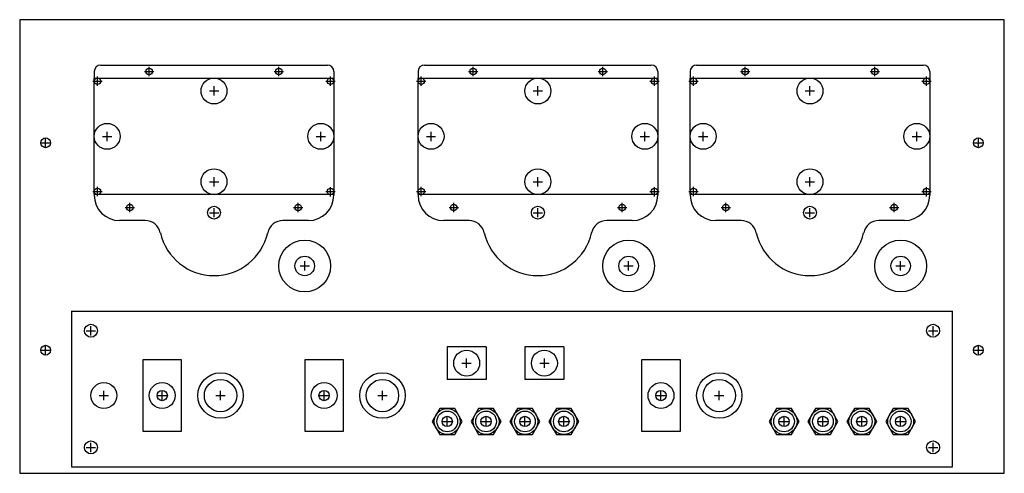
# Model space of a CAD drawing. Extents: x 0 to 48.2, y 0 to 26.
# Tile 1 of 5: x 0 to 19, y 0 to 8.8. Entities that reach past the tile are written whole.
import ezdxf

# ---------------------------------------------------------------- set-up
doc = ezdxf.new("R2010")
doc.units = 0
for name, color, linetype in [('CHASSIS', 6, 'CONTINUOUS'), ('PANEL', 5, 'CONTINUOUS'), ('PARTS', 3, 'CONTINUOUS'), ('WIRE', 253, 'CONTINUOUS')]:
    doc.layers.add(name, color=color, linetype=linetype)

# ---------------------------------------------------------------- blocks, each defined once
blk = doc.blocks.new('METER')
at = {"layer": 'PANEL'}
for p, q in [((-2.312, -1.125), (-2.312, 1.125)), ((-2.312, 1.125), (2.312, 1.125)), ((2.312, 1.125), (2.312, -1.125)), ((2.312, -1.125), (-2.312, -1.125))]:
    blk.add_line(p, q, dxfattribs=at)
for centre, radius in [((-1.25, 1.25), 0.0625), ((1.25, 1.25), 0.0625), ((-1.625, -1.375), 0.0625), ((1.625, -1.375), 0.0625), ((0, -1.472), 0.125)]:
    blk.add_circle(centre, radius, dxfattribs=at)
at = {"layer": 'PARTS'}
for p, q in [((-2.188, 1.375), (2.188, 1.375)), ((-2.312, 1.25), (-2.312, 1.125)), ((2.312, 1.25), (2.312, 1.125)), ((-2.312, -1.125), (-2.312, 1.125)), ((-2.312, 1.125), (2.312, 1.125)), ((2.312, 1.125), (2.312, -1.125)), ((2.312, -1.125), (-2.312, -1.125)), ((-2.312, -1.125), (-2.312, -1.135)), ((2.312, -1.125), (2.312, -1.135)), ((-1.329, -1.625), (-1.822, -1.625)), ((1.822, -1.625), (1.329, -1.625))]:
    blk.add_line(p, q, dxfattribs=at)
for centre, radius in [((-1.25, 1.25), 0.0625), ((1.25, 1.25), 0.0625), ((-1.625, -1.375), 0.0625), ((1.625, -1.375), 0.0625), ((0, -1.472), 0.125)]:
    blk.add_circle(centre, radius, dxfattribs=at)
for centre, radius, start, end in [((-2.188, 1.25), 0.125, 90, 180), ((2.188, 1.25), 0.125, 0, 90), ((-1.822, -1.135), 0.49, 180, 270), ((1.822, -1.135), 0.49, 270, 0), ((-1.329, -1.925), 0.3, 12.7198, 90), ((1.329, -1.925), 0.3, 90, 167.2802), ((0, -1.625), 1.062, 192.7198, 347.2802)]:
    blk.add_arc(centre, radius, start, end, dxfattribs=at)
blk = doc.blocks.new('POT')
at = {"layer": 'CHASSIS'}
blk.add_circle((0, 0), 0.188, dxfattribs=at)
at = {"layer": 'PANEL'}
blk.add_circle((0, 0), 0.188, dxfattribs=at)
at = {"layer": 'PARTS'}
for radius in [0.5, 0.188]:
    blk.add_circle((0, 0), radius, dxfattribs=at)
blk = doc.blocks.new('BP')
at = {"layer": 'CHASSIS'}
blk.add_circle((0, 0), 0.25, dxfattribs=at)
at = {"layer": 'PANEL'}
blk.add_circle((0, 0), 0.25, dxfattribs=at)
at = {"layer": 'PARTS'}
blk.add_lwpolyline([(-0.144, 0.25), (-0.289, 0), (-0.144, -0.25), (0.144, -0.25), (0.289, 0), (0.144, 0.25)], close=True, dxfattribs=at)
for radius in [0.2, 0.1]:
    blk.add_circle((0, 0), radius, dxfattribs=at)
blk = doc.blocks.new('CB')
at = {"layer": 'CHASSIS'}
blk.add_circle((0, 0), 0.25, dxfattribs=at)
at = {"layer": 'PANEL'}
blk.add_circle((0, 0), 0.25, dxfattribs=at)
at = {"layer": 'PARTS'}
for p, q in [((-0.3125, 0.375), (-0.3125, -0.375)), ((-0.3125, 0.375), (0.3125, 0.375)), ((0.3125, 0.375), (0.3125, -0.375)), ((-0.3125, -0.375), (0.3125, -0.375))]:
    blk.add_line(p, q, dxfattribs=at)
blk.add_circle((0, 0), 0.25, dxfattribs=at)
blk = doc.blocks.new('TOGGLE')
at = {"layer": 'CHASSIS'}
for p, q in [((-0.09, 0), (0.09, 0)), ((0, -0.09), (0, 0.09))]:
    blk.add_line(p, q, dxfattribs=at)
for radius in [0.25, 0.1]:
    blk.add_circle((0, 0), radius, dxfattribs=at)
at = {"layer": 'PANEL'}
blk.add_circle((0, 0), 0.25, dxfattribs=at)
at = {"layer": 'PARTS'}
for p, q in [((-0.375, 0.6875), (-0.375, -0.6875)), ((0.375, 0.6875), (-0.375, 0.6875)), ((0.375, -0.6875), (0.375, 0.6875)), ((-0.375, -0.6875), (0.375, -0.6875))]:
    blk.add_line(p, q, dxfattribs=at)
blk.add_circle((0, 0), 0.25, dxfattribs=at)
blk = doc.blocks.new('PILOT')
at = {"layer": 'CHASSIS'}
for p, q in [((-0.09, 0), (0.09, 0)), ((0, -0.09), (0, 0.09))]:
    blk.add_line(p, q, dxfattribs=at)
blk.add_circle((0, 0), 0.312, dxfattribs=at)
at = {"layer": 'PANEL'}
blk.add_circle((0, 0), 0.312, dxfattribs=at)
at = {"layer": 'PARTS'}
for radius in [0.438, 0.312]:
    blk.add_circle((0, 0), radius, dxfattribs=at)

msp = doc.modelspace()

# ---------------------------------------------------------------- linework, layer by layer
at = {"layer": 'CHASSIS'}
for p, q in [((1, 3.125), (18, 3.125)), ((1, 3.125), (1, 0.125)), ((18, 0.125), (18, 3.125)), ((1, 0.125), (18, 0.125))]:
    msp.add_line(p, q, dxfattribs=at)
for centre, radius in [((1.375, 2.75), 0.125), ((17.625, 2.75), 0.125), ((1.625, 1.5), 0.25), ((1.375, 0.5), 0.125), ((17.625, 0.5), 0.125)]:
    msp.add_circle(centre, radius, dxfattribs=at)
at = {"layer": 'PANEL'}
for p, q in [((19, 8.75), (0, 8.75)), ((0, 8.75), (0, 0)), ((19, 0), (19, 8.75)), ((2.5, 7.66), (2.5, 7.84)), ((5, 7.66), (5, 7.84)), ((8.75, 7.66), (8.75, 7.84)), ((11.25, 7.66), (11.25, 7.84)), ((14, 7.66), (14, 7.84)), ((16.5, 7.66), (16.5, 7.84)), ((1.5, 7.473), (1.5, 7.652)), ((2.41, 7.75), (2.59, 7.75)), ((4.91, 7.75), (5.09, 7.75)), ((6, 7.473), (6, 7.652)), ((7.75, 7.473), (7.75, 7.652)), ((8.66, 7.75), (8.84, 7.75)), ((11.16, 7.75), (11.34, 7.75)), ((12.25, 7.473), (12.25, 7.652)), ((13, 7.473), (13, 7.652)), ((13.91, 7.75), (14.09, 7.75)), ((16.41, 7.75), (16.59, 7.75)), ((17.5, 7.473), (17.5, 7.652)), ((1.41, 7.562), (1.59, 7.562)), ((3.75, 7.285), (3.75, 7.465)), ((5.91, 7.562), (6.09, 7.562)), ((7.66, 7.562), (7.84, 7.562)), ((10, 7.285), (10, 7.465)), ((12.16, 7.562), (12.34, 7.562)), ((12.91, 7.562), (13.09, 7.562)), ((15.25, 7.285), (15.25, 7.465)), ((17.41, 7.562), (17.59, 7.562)), ((3.66, 7.375), (3.84, 7.375)), ((9.91, 7.375), (10.09, 7.375)), ((15.16, 7.375), (15.34, 7.375)), ((0.5, 6.285), (0.5, 6.465)), ((1.597, 6.5), (1.778, 6.5)), ((1.688, 6.41), (1.688, 6.59)), ((5.723, 6.5), (5.902, 6.5)), ((5.812, 6.41), (5.812, 6.59)), ((7.848, 6.5), (8.027, 6.5)), ((7.938, 6.41), (7.938, 6.59)), ((11.973, 6.5), (12.152, 6.5)), ((12.062, 6.41), (12.062, 6.59)), ((13.098, 6.5), (13.277, 6.5)), ((13.188, 6.41), (13.188, 6.59)), ((17.223, 6.5), (17.402, 6.5)), ((17.312, 6.41), (17.312, 6.59)), ((18.5, 6.285), (18.5, 6.465)), ((0.41, 6.375), (0.59, 6.375)), ((18.41, 6.375), (18.59, 6.375)), ((3.75, 5.535), (3.75, 5.715)), ((10, 5.535), (10, 5.715)), ((15.25, 5.535), (15.25, 5.715)), ((1.5, 5.348), (1.5, 5.527)), ((3.66, 5.625), (3.84, 5.625)), ((6, 5.338), (6, 5.518)), ((7.75, 5.348), (7.75, 5.527)), ((9.91, 5.625), (10.09, 5.625)), ((12.25, 5.338), (12.25, 5.518)), ((13, 5.348), (13, 5.527)), ((15.16, 5.625), (15.34, 5.625)), ((17.5, 5.338), (17.5, 5.518)), ((1.41, 5.438), (1.59, 5.438)), ((5.91, 5.438), (6.09, 5.438)), ((7.66, 5.438), (7.84, 5.438)), ((12.16, 5.438), (12.34, 5.438)), ((12.91, 5.438), (13.09, 5.438)), ((17.41, 5.438), (17.59, 5.438)), ((2.125, 5.035), (2.125, 5.215)), ((5.375, 5.035), (5.375, 5.215)), ((8.375, 5.035), (8.375, 5.215)), ((11.625, 5.035), (11.625, 5.215)), ((13.625, 5.035), (13.625, 5.215)), ((16.875, 5.035), (16.875, 5.215)), ((2.035, 5.125), (2.215, 5.125)), ((3.66, 5.027), (3.84, 5.027)), ((3.75, 4.938), (3.75, 5.117)), ((5.285, 5.125), (5.465, 5.125)), ((8.285, 5.125), (8.465, 5.125)), ((9.91, 5.027), (10.09, 5.027)), ((10, 4.938), (10, 5.117)), ((11.535, 5.125), (11.715, 5.125)), ((13.535, 5.125), (13.715, 5.125)), ((15.16, 5.027), (15.34, 5.027)), ((15.25, 4.938), (15.25, 5.117)), ((16.785, 5.125), (16.965, 5.125)), ((5.41, 4), (5.59, 4)), ((5.5, 3.91), (5.5, 4.09)), ((11.66, 4), (11.84, 4)), ((11.75, 3.91), (11.75, 4.09)), ((16.91, 4), (17.09, 4)), ((17, 3.91), (17, 4.09)), ((1.285, 2.75), (1.465, 2.75)), ((1.375, 2.66), (1.375, 2.84)), ((17.535, 2.75), (17.715, 2.75)), ((17.625, 2.66), (17.625, 2.84)), ((0.41, 2.375), (0.59, 2.375)), ((0.5, 2.285), (0.5, 2.465)), ((18.41, 2.375), (18.59, 2.375)), ((18.5, 2.285), (18.5, 2.465)), ((8.535, 2.125), (8.715, 2.125)), ((8.625, 2.035), (8.625, 2.215)), ((10.035, 2.125), (10.215, 2.125)), ((10.125, 2.035), (10.125, 2.215)), ((1.625, 1.41), (1.625, 1.59)), ((2.75, 1.41), (2.75, 1.59)), ((3.875, 1.41), (3.875, 1.59)), ((5.875, 1.41), (5.875, 1.59)), ((7, 1.41), (7, 1.59)), ((12.375, 1.41), (12.375, 1.59)), ((13.5, 1.41), (13.5, 1.59)), ((1.535, 1.5), (1.715, 1.5)), ((2.66, 1.5), (2.84, 1.5)), ((3.785, 1.5), (3.965, 1.5)), ((5.785, 1.5), (5.965, 1.5)), ((6.91, 1.5), (7.09, 1.5)), ((12.285, 1.5), (12.465, 1.5)), ((13.41, 1.5), (13.59, 1.5)), ((8.16, 1), (8.34, 1)), ((8.25, 0.91), (8.25, 1.09)), ((8.91, 1), (9.09, 1)), ((9, 0.91), (9, 1.09)), ((9.66, 1), (9.84, 1)), ((9.75, 0.91), (9.75, 1.09)), ((10.41, 1), (10.59, 1)), ((10.5, 0.91), (10.5, 1.09)), ((14.66, 1), (14.84, 1)), ((14.75, 0.91), (14.75, 1.09)), ((15.41, 1), (15.59, 1)), ((15.5, 0.91), (15.5, 1.09)), ((16.16, 1), (16.34, 1)), ((16.25, 0.91), (16.25, 1.09)), ((16.91, 1), (17.09, 1)), ((17, 0.91), (17, 1.09)), ((1.375, 0.41), (1.375, 0.59)), ((17.625, 0.41), (17.625, 0.59)), ((1.285, 0.5), (1.465, 0.5)), ((17.535, 0.5), (17.715, 0.5)), ((0, 0), (19, 0))]:
    msp.add_line(p, q, dxfattribs=at)
for centre, radius in [((1.5, 7.562), 0.0625), ((3.75, 7.375), 0.25), ((6, 7.562), 0.0625), ((7.75, 7.562), 0.0625), ((10, 7.375), 0.25), ((12.25, 7.562), 0.0625), ((13, 7.562), 0.0625), ((15.25, 7.375), 0.25), ((17.5, 7.562), 0.0625), ((1.688, 6.5), 0.25), ((5.812, 6.5), 0.25), ((7.938, 6.5), 0.25), ((12.062, 6.5), 0.25), ((13.188, 6.5), 0.25), ((17.312, 6.5), 0.25), ((0.5, 6.375), 0.094), ((18.5, 6.375), 0.094), ((3.75, 5.625), 0.25), ((10, 5.625), 0.25), ((15.25, 5.625), 0.25), ((1.5, 5.438), 0.0625), ((6, 5.438), 0.0625), ((7.75, 5.438), 0.0625), ((12.25, 5.438), 0.0625), ((13, 5.438), 0.0625), ((17.5, 5.438), 0.0625), ((1.375, 2.75), 0.125), ((17.625, 2.75), 0.125), ((0.5, 2.375), 0.094), ((18.5, 2.375), 0.094), ((1.625, 1.5), 0.25), ((1.375, 0.5), 0.125), ((17.625, 0.5), 0.125)]:
    msp.add_circle(centre, radius, dxfattribs=at)

# ---------------------------------------------------------------- block references
at = {"layer": 'CHASSIS'}
for name, p in [('POT', (5.5, 4)), ('POT', (11.75, 4)), ('POT', (17, 4)), ('TOGGLE', (2.75, 1.5))]:
    msp.add_blockref(name, p, dxfattribs=at)
at = {"layer": 'PANEL'}
for name, p in [('METER', (3.75, 6.5)), ('METER', (10, 6.5)), ('METER', (15.25, 6.5)), ('TOGGLE', (5.875, 1.5)), ('TOGGLE', (12.375, 1.5)), ('PILOT', (7, 1.5)), ('PILOT', (13.5, 1.5)), ('BP', (8.25, 1)), ('BP', (9, 1)), ('BP', (9.75, 1)), ('BP', (10.5, 1)), ('BP', (14.75, 1)), ('BP', (15.5, 1)), ('BP', (16.25, 1)), ('BP', (17, 1))]:
    msp.add_blockref(name, p, dxfattribs=at)
at = {"layer": 'PARTS', "rotation": 270}
for p in [(8.625, 2.125), (10.125, 2.125)]:
    msp.add_blockref('CB', p, dxfattribs=at)
at = {"layer": 'WIRE'}
msp.add_blockref('PILOT', (3.875, 1.5), dxfattribs=at)

doc.saveas('drawing.dxf')
